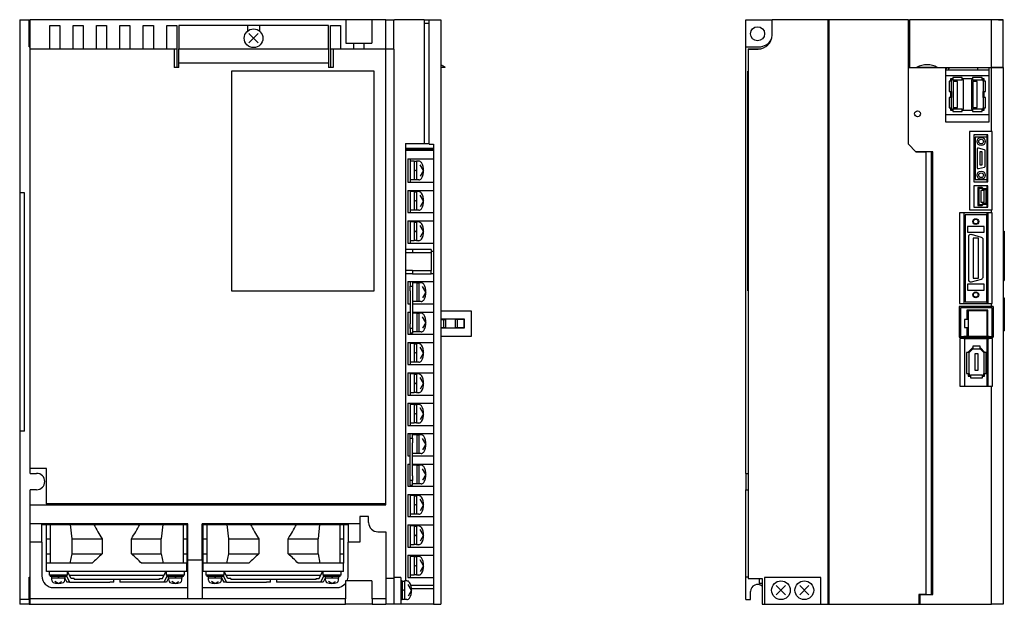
# Model space of a CAD drawing. Extents: x -955 to 8, y -401 to 362.
# Tile 1 of 3: x -938 to -517, y -244 to 6. Entities that reach past the tile are written whole.
import ezdxf

# ---------------------------------------------------------------- set-up
doc = ezdxf.new("R2010")
doc.units = 0
doc.layers.add('OUTLINE', color=7, linetype='CONTINUOUS')
doc.layers.add('THIN_LINE', color=6, linetype='CONTINUOUS')

msp = doc.modelspace()

# ---------------------------------------------------------------- linework, layer by layer
at = {"layer": 'OUTLINE'}
for p, q in [((-938.39, 6), (-934.39, 6)), ((-938.39, 6), (-938.39, -68)), ((-934.39, 6), (-933.89, 6)), ((-934.39, -5.6), (-934.39, 6)), ((-798.97, 6), (-933.89, 6)), ((-933.89, 0.4), (-933.89, 6)), ((-798.38, 6), (-798.97, 6)), ((-798.97, 6), (-798.97, -4)), ((-788.4, 6), (-798.38, 6)), ((-787.81, 6), (-788.4, 6)), ((-781.89, 6), (-787.81, 6)), ((-787.81, 6), (-787.81, -4)), ((-781.89, 6), (-778.39, 6)), ((-781.89, -0.55), (-781.89, 6)), ((-778.39, -0.55), (-778.39, 6)), ((-778.19, 5.8), (-778.39, 5.8)), ((-765.39, 6), (-778.19, 6)), ((-778.19, 6), (-778.19, 5.8)), ((-765.39, 6), (-763.27, 6)), ((-765.39, 6), (-765.39, -47)), ((-765.39, 4.5), (-763.27, 4.5)), ((-763.27, 6), (-758.39, 6)), ((-763.27, -47.2), (-763.27, 6)), ((-758.39, 6), (-758.39, -244)), ((-627.89, 6), (-616.69, 6)), ((-627.89, -5.6), (-627.89, 6)), ((-592.89, 6), (-616.69, 6)), ((-616.69, -0.55), (-616.69, 6)), ((-592.89, 6), (-592.89, -47)), ((-592.39, 6), (-592.89, 6)), ((-592.39, 6), (-592.39, -244)), ((-558.39, 6), (-592.39, 6)), ((-558.39, -47.3), (-558.39, 6)), ((-522.89, 6), (-557.89, 6)), ((-557.89, 6), (-557.89, -14.45)), ((-517.89, 6), (-522.89, 6)), ((-522.89, -14.45), (-522.89, 6)), ((-519.89, 6), (-517.89, 6)), ((-517.89, -14.45), (-517.89, 6)), ((-933.89, -5.6), (-933.89, 0.4)), ((-925.54, -0.55), (-925.54, 3.46)), ((-925.54, 3.46), (-921.24, 3.46)), ((-921.24, 3.46), (-921.24, -0.55)), ((-915.54, -0.55), (-915.54, 3.46)), ((-915.54, 3.46), (-911.24, 3.46)), ((-911.24, 3.46), (-911.24, -0.55)), ((-905.54, -0.55), (-905.54, 3.46)), ((-905.54, 3.46), (-901.24, 3.46)), ((-901.24, 3.46), (-901.24, -0.55)), ((-895.54, -0.55), (-895.54, 3.46)), ((-895.54, 3.46), (-891.24, 3.46)), ((-891.24, 3.46), (-891.24, -0.55)), ((-885.54, -0.55), (-885.54, 3.46)), ((-885.54, 3.46), (-881.24, 3.46)), ((-881.24, 3.46), (-881.24, -0.55)), ((-875.54, -0.55), (-875.54, 3.46)), ((-875.54, 3.46), (-871.24, 3.46)), ((-871.24, 3.46), (-871.24, -0.55)), ((-870.39, 3.55), (-870.39, -6.45)), ((-840.89, 3.55), (-870.39, 3.55)), ((-840.89, 1.17), (-840.89, 3.55)), ((-835.89, 3.47), (-840.89, 3.47)), ((-836.41, -3.93), (-840.37, 0.03)), ((-836.41, 0.03), (-840.37, -3.93)), ((-806.39, 3.55), (-835.89, 3.55)), ((-835.89, 3.55), (-835.89, 1.17)), ((-806.39, -6.45), (-806.39, 3.55)), ((-805.54, -0.55), (-805.54, 3.46)), ((-805.54, 3.46), (-801.24, 3.46)), ((-801.24, 3.46), (-801.24, -0.55)), ((-925.54, -6.45), (-925.54, -0.55)), ((-921.24, -0.55), (-921.24, -6.45)), ((-915.54, -6.45), (-915.54, -0.55)), ((-911.24, -0.55), (-911.24, -6.45)), ((-905.54, -6.45), (-905.54, -0.55)), ((-901.24, -0.55), (-901.24, -6.45)), ((-895.54, -6.45), (-895.54, -0.55)), ((-891.24, -0.55), (-891.24, -6.45)), ((-885.54, -6.45), (-885.54, -0.55)), ((-881.24, -0.55), (-881.24, -6.45)), ((-875.54, -6.45), (-875.54, -0.55)), ((-871.24, -0.55), (-871.24, -6.55)), ((-805.54, -6.55), (-805.54, -0.55)), ((-801.24, -0.55), (-801.24, -6.45)), ((-798.97, -4), (-798.38, -4)), ((-798.38, -4), (-795.54, -4)), ((-795.54, -6.45), (-795.54, -4)), ((-795.54, -4), (-791.24, -4)), ((-791.24, -4), (-788.4, -4)), ((-791.24, -4), (-791.24, -6.45)), ((-788.4, -4), (-787.81, -4)), ((-781.89, -6.45), (-781.89, -0.55)), ((-778.39, -6.55), (-778.39, -0.55)), ((-557.89, -0.5), (-558.39, -0.5)), ((-934.39, -5.6), (-933.89, -5.6)), ((-933.89, -188), (-933.89, -5.6)), ((-933.89, -6.45), (-932.89, -6.45)), ((-932.89, -6.45), (-872.39, -6.45)), ((-872.39, -6.45), (-872.39, -14.45)), ((-871.24, -6.55), (-872.39, -6.55)), ((-871.24, -6.55), (-871.24, -14.45)), ((-870.39, -12.45), (-870.39, -6.45)), ((-870.39, -6.45), (-806.39, -6.45)), ((-806.39, -6.45), (-806.39, -12.45)), ((-804.39, -6.55), (-805.54, -6.55)), ((-805.54, -6.55), (-805.54, -14.45)), ((-804.39, -6.45), (-782.89, -6.45)), ((-804.39, -6.45), (-804.39, -14.45)), ((-782.89, -6.45), (-781.89, -6.45)), ((-781.89, -6.45), (-781.89, -6.55)), ((-781.89, -201.52), (-781.89, -6.55)), ((-778.39, -6.55), (-781.89, -6.55)), ((-778.39, -6.55), (-778.39, -233)), ((-627.89, -188), (-627.89, -5.6)), ((-627.89, -5.6), (-622.29, -5.6)), ((-626.89, -6.45), (-626.89, -6.55)), ((-626.89, -6.45), (-625.89, -6.45)), ((-626.89, -6.45), (-626.89, -6.55)), ((-626.89, -6.55), (-622.69, -6.55)), ((-626.89, -6.55), (-626.89, -233)), ((-625.89, -6.45), (-621.6, -6.45)), ((-870.39, -12.45), (-806.39, -12.45)), ((-870.39, -14.45), (-870.39, -12.45)), ((-806.39, -12.45), (-806.39, -14.45)), ((-870.39, -14.45), (-872.39, -14.45)), ((-786.89, -16), (-847.89, -16)), ((-847.89, -16), (-847.89, -110)), ((-804.39, -14.45), (-806.39, -14.45)), ((-786.89, -110), (-786.89, -16)), ((-756.4, -14.45), (-758.39, -14.45)), ((-626.99, -16), (-626.89, -16)), ((-626.99, -110), (-626.99, -16)), ((-558.39, -47.3), (-558.39, -14.5)), ((-558.39, -14.5), (-542.49, -14.5)), ((-557.89, -14.45), (-554.88, -14.45)), ((-556.77, -14.45), (-556.77, -14.5)), ((-555.78, -14.5), (-555.78, -14.45)), ((-545.9, -14.45), (-554.88, -14.45)), ((-545.9, -14.45), (-522.89, -14.45)), ((-545.16, -14.45), (-545.16, -14.5)), ((-544.71, -14.5), (-544.71, -14.45)), ((-543.89, -14.45), (-543.89, -14.5)), ((-543.44, -14.5), (-543.44, -14.45)), ((-542.62, -14.45), (-542.62, -14.5)), ((-542.49, -14.5), (-542.49, -37.7)), ((-542.49, -15.06), (-542.17, -15.06)), ((-542.49, -15.5), (-528.89, -15.5)), ((-542.17, -15.06), (-542.17, -14.45)), ((-541.35, -14.45), (-541.35, -15.06)), ((-541.35, -15.06), (-540.9, -15.06)), ((-540.9, -15.06), (-540.9, -14.45)), ((-537.59, -14.45), (-537.59, -14.5)), ((-537.59, -14.5), (-530.59, -14.5)), ((-530.59, -14.5), (-530.59, -14.45)), ((-528.89, -14.45), (-528.89, -15.5)), ((-528.89, -15.5), (-523.89, -15.5)), ((-523.89, -14.5), (-522.89, -14.5)), ((-523.89, -37.7), (-523.89, -14.5)), ((-523.35, -14.5), (-523.35, -14.45)), ((-517.89, -14.45), (-522.89, -14.45)), ((-522.89, -14.5), (-517.89, -14.5)), ((-522.89, -41.85), (-522.89, -14.5)), ((-519.89, -14.45), (-519.89, -14.5)), ((-517.89, -14.5), (-517.89, -14.45)), ((-517.89, -14.5), (-517.89, -244)), ((-523.89, -18), (-542.49, -18)), ((-539.98, -20.3), (-540.98, -20.3)), ((-540.98, -20.3), (-540.98, -24.7)), ((-539.42, -19.35), (-540.38, -19.35)), ((-540.38, -19.35), (-540.38, -20.3)), ((-539.98, -19.75), (-539.98, -20.3)), ((-539.42, -19.75), (-539.98, -19.75)), ((-539.98, -24.7), (-539.98, -20.3)), ((-535.42, -18.75), (-539.42, -18.75)), ((-539.42, -18.75), (-539.42, -19.75)), ((-539.42, -19.75), (-535.42, -19.75)), ((-537.44, -20.45), (-539.28, -20.45)), ((-539.28, -20.45), (-539.28, -31.55)), ((-537.44, -31.55), (-537.44, -20.45)), ((-535.42, -19.75), (-535.42, -18.75)), ((-530.92, -19.35), (-535.42, -19.35)), ((-534.86, -19.75), (-535.42, -19.75)), ((-534.86, -32.25), (-534.86, -19.75)), ((-530.92, -19.75), (-531.48, -19.75)), ((-531.48, -19.75), (-531.48, -32.25)), ((-530.92, -18.75), (-530.92, -19.75)), ((-526.92, -18.75), (-530.92, -18.75)), ((-530.92, -19.75), (-526.92, -19.75)), ((-530.78, -20.45), (-530.78, -31.55)), ((-528.94, -20.45), (-530.78, -20.45)), ((-528.94, -31.55), (-528.94, -20.45)), ((-526.92, -19.75), (-526.92, -18.75)), ((-525.96, -19.35), (-526.92, -19.35)), ((-526.36, -19.75), (-526.92, -19.75)), ((-526.36, -20.3), (-526.36, -19.75)), ((-526.36, -20.3), (-526.36, -24.7)), ((-525.36, -20.3), (-526.36, -20.3)), ((-525.96, -20.3), (-525.96, -19.35)), ((-525.36, -24.7), (-525.36, -20.3)), ((-540.98, -24.7), (-539.98, -24.7)), ((-540.38, -24.7), (-540.38, -27.3)), ((-539.98, -24.7), (-539.98, -27.3)), ((-526.36, -27.3), (-526.36, -24.7)), ((-526.36, -24.7), (-525.36, -24.7)), ((-525.96, -27.3), (-525.96, -24.7)), ((-539.98, -27.3), (-540.98, -27.3)), ((-540.98, -27.3), (-540.98, -31.7)), ((-539.98, -31.7), (-539.98, -27.3)), ((-526.36, -27.3), (-526.36, -31.7)), ((-525.36, -27.3), (-526.36, -27.3)), ((-525.36, -31.7), (-525.36, -27.3)), ((-540.98, -31.7), (-539.98, -31.7)), ((-540.38, -31.7), (-540.38, -32.65)), ((-540.38, -32.65), (-539.42, -32.65)), ((-539.98, -31.7), (-539.98, -32.25)), ((-539.98, -32.25), (-539.42, -32.25)), ((-535.42, -32.25), (-539.42, -32.25)), ((-539.42, -32.25), (-539.42, -33.25)), ((-539.42, -33.25), (-535.42, -33.25)), ((-539.28, -31.55), (-537.44, -31.55)), ((-535.42, -32.25), (-534.86, -32.25)), ((-535.42, -33.25), (-535.42, -32.25)), ((-535.42, -32.65), (-530.92, -32.65)), ((-531.48, -32.25), (-530.92, -32.25)), ((-526.92, -32.25), (-530.92, -32.25)), ((-530.92, -32.25), (-530.92, -33.25)), ((-530.92, -33.25), (-526.92, -33.25)), ((-530.78, -31.55), (-528.94, -31.55)), ((-526.92, -32.25), (-526.36, -32.25)), ((-526.92, -33.25), (-526.92, -32.25)), ((-526.92, -32.65), (-525.96, -32.65)), ((-526.36, -32.25), (-526.36, -31.7)), ((-526.36, -31.7), (-525.36, -31.7)), ((-525.96, -32.65), (-525.96, -31.7)), ((-542.49, -34.6), (-523.89, -34.6)), ((-542.49, -37.7), (-523.89, -37.7)), ((-532.29, -41.85), (-532.29, -75.3)), ((-522.89, -41.85), (-532.29, -41.85)), ((-522.59, -41.85), (-522.89, -41.85)), ((-522.59, -75.3), (-522.59, -41.85)), ((-530.39, -43.3), (-530.39, -63.3)), ((-524.39, -43.3), (-530.39, -43.3)), ((-524.79, -44.3), (-529.79, -44.3)), ((-529.79, -44.3), (-529.79, -62.3)), ((-524.79, -43.3), (-524.79, -63.3)), ((-524.39, -63.3), (-524.39, -43.3)), ((-773.39, -47), (-773.39, -234)), ((-773.39, -47), (-765.39, -47)), ((-773.39, -49), (-761.39, -49)), ((-761.39, -49.72), (-773.39, -49.72)), ((-761.39, -50), (-773.39, -50)), ((-765.39, -47), (-763.27, -47)), ((-763.27, -47.2), (-761.39, -47.2)), ((-761.39, -47.2), (-761.39, -237.23)), ((-592.89, -47), (-592.89, -237.23)), ((-592.89, -47), (-592.39, -47)), ((-558.39, -47.3), (-555.19, -50.5)), ((-555.19, -50.5), (-558.39, -47.3)), ((-555.19, -50.5), (-550.9, -50.5)), ((-547.89, -50.5), (-555.19, -50.5)), ((-550.9, -50.5), (-550.9, -239.8)), ((-548.49, -239.8), (-548.49, -50.5)), ((-548.24, -50.5), (-548.24, -239.8)), ((-547.89, -239.8), (-547.89, -50.5)), ((-529.04, -49.4), (-529.04, -57.2)), ((-525.91, -49.59), (-528.41, -48.92)), ((-525.54, -56.53), (-525.54, -50.07)), ((-772.39, -53.5), (-772.39, -63.5)), ((-772.39, -53.5), (-761.39, -53.5)), ((-771.39, -53.5), (-771.39, -54.5)), ((-769.79, -54.5), (-771.39, -54.5)), ((-771.39, -54.5), (-771.39, -62.5)), ((-769.79, -54.5), (-769.79, -62.5)), ((-768.79, -54.7), (-769.79, -54.7)), ((-768.79, -54.5), (-768.79, -62.5)), ((-767.75, -54.5), (-768.79, -54.5)), ((-526.79, -50.55), (-527.79, -50.55)), ((-527.79, -50.55), (-527.79, -56.05)), ((-526.79, -56.05), (-526.79, -50.55)), ((-769.79, -58.79), (-768.79, -58.21)), ((-765.69, -58.5), (-767.16, -56.03)), ((-765.69, -58.5), (-767.16, -60.97)), ((-528.41, -57.68), (-525.91, -57.01)), ((-527.79, -56.05), (-526.79, -56.05)), ((-771.39, -62.5), (-771.39, -63.5)), ((-769.79, -62.5), (-771.39, -62.5)), ((-769.79, -62.3), (-768.79, -62.3)), ((-767.75, -62.5), (-768.79, -62.5)), ((-529.79, -62.3), (-524.79, -62.3)), ((-772.39, -63.5), (-761.39, -63.5)), ((-772.39, -67), (-772.39, -76.5)), ((-772.39, -67), (-761.39, -67)), ((-771.39, -67), (-771.39, -67.5)), ((-530.39, -63.3), (-524.39, -63.3)), ((-530.39, -65.1), (-530.39, -74.1)), ((-524.39, -65.1), (-530.39, -65.1)), ((-528.67, -65.75), (-528.67, -73.45)), ((-526.81, -65.75), (-528.67, -65.75)), ((-528.27, -66.15), (-528.27, -73.05)), ((-526.98, -66.15), (-528.27, -66.15)), ((-527.48, -67.1), (-527.48, -72.1)), ((-525.98, -67.1), (-527.48, -67.1)), ((-526.49, -66.7), (-526.98, -66.15)), ((-526.31, -66.3), (-526.81, -65.75)), ((-525.19, -66.7), (-526.49, -66.7)), ((-524.79, -66.3), (-526.31, -66.3)), ((-525.98, -72.1), (-525.98, -67.1)), ((-525.19, -72.5), (-525.19, -66.7)), ((-524.79, -65.1), (-524.79, -66.3)), ((-524.79, -72.9), (-524.79, -66.3)), ((-524.39, -74.1), (-524.39, -65.1)), ((-938.39, -68), (-938.39, -170)), ((-936.39, -68), (-938.39, -68)), ((-936.39, -170), (-936.39, -68)), ((-769.79, -67.5), (-771.39, -67.5)), ((-771.39, -67.5), (-771.39, -75.5)), ((-769.79, -67.5), (-769.79, -75.5)), ((-768.79, -67.7), (-769.79, -67.7)), ((-769.79, -71.79), (-768.79, -71.21)), ((-768.79, -67.5), (-768.79, -75.5)), ((-767.75, -67.5), (-768.79, -67.5)), ((-765.69, -71.5), (-767.16, -69.03)), ((-765.69, -71.5), (-767.16, -73.97)), ((-771.39, -75.5), (-771.39, -76.5)), ((-769.79, -75.5), (-771.39, -75.5)), ((-769.79, -75.3), (-768.79, -75.3)), ((-767.75, -75.5), (-768.79, -75.5)), ((-532.29, -75.3), (-522.89, -75.3)), ((-530.39, -74.1), (-524.39, -74.1)), ((-528.67, -73.45), (-526.81, -73.45)), ((-528.27, -73.05), (-526.98, -73.05)), ((-527.48, -72.1), (-525.98, -72.1)), ((-526.98, -73.05), (-526.49, -72.5)), ((-526.81, -73.45), (-526.31, -72.9)), ((-526.49, -72.5), (-525.19, -72.5)), ((-526.31, -72.9), (-524.79, -72.9)), ((-524.79, -72.9), (-524.79, -74.1)), ((-522.89, -75.3), (-522.59, -75.3)), ((-522.89, -76.6), (-522.89, -75.3)), ((-772.39, -76.5), (-761.39, -76.5)), ((-536.59, -76.6), (-536.59, -115.4)), ((-522.89, -76.6), (-536.59, -76.6)), ((-534.64, -76.6), (-534.64, -115.4)), ((-534.19, -77.4), (-534.19, -114.6)), ((-524.79, -77.4), (-534.19, -77.4)), ((-524.79, -76.6), (-524.79, -77.4)), ((-524.79, -114.6), (-524.79, -77.4)), ((-524.34, -115.4), (-524.34, -76.6)), ((-522.59, -76.6), (-522.89, -76.6)), ((-522.59, -115.4), (-522.59, -76.6)), ((-772.39, -80), (-772.39, -89.5)), ((-772.39, -80), (-761.39, -80)), ((-771.39, -80), (-771.39, -80.5)), ((-771.39, -80.5), (-771.39, -88.5)), ((-769.79, -80.5), (-771.39, -80.5)), ((-769.79, -80.5), (-769.79, -88.5)), ((-768.79, -80.7), (-769.79, -80.7)), ((-768.79, -80.5), (-768.79, -88.5)), ((-767.75, -80.5), (-768.79, -80.5)), ((-765.69, -84.5), (-767.16, -82.03)), ((-533.14, -82.4), (-533.14, -84.9)), ((-526.04, -82.4), (-533.14, -82.4)), ((-526.04, -84.9), (-526.04, -82.4)), ((-769.79, -84.79), (-768.79, -84.21)), ((-769.79, -88.3), (-768.79, -88.3)), ((-765.69, -84.5), (-767.16, -86.97)), ((-533.14, -84.9), (-526.04, -84.9)), ((-532.74, -86.9), (-532.74, -105.1)), ((-527.18, -87.08), (-531.48, -85.93)), ((-528.44, -87.4), (-530.74, -87.4)), ((-530.74, -87.4), (-530.74, -104.6)), ((-528.44, -104.6), (-528.44, -87.4)), ((-526.44, -103.95), (-526.44, -88.05)), ((-517.89, -84.4), (-517.39, -84.4)), ((-517.39, -84.4), (-517.39, -105.5)), ((-770.39, -92.31), (-773.39, -92.31)), ((-772.39, -89.5), (-761.39, -89.5)), ((-771.39, -88.5), (-771.39, -89.5)), ((-769.79, -88.5), (-771.39, -88.5)), ((-762.39, -92.31), (-770.39, -92.31)), ((-770.39, -92.31), (-770.39, -93.69)), ((-767.75, -88.5), (-768.79, -88.5)), ((-762.39, -92.31), (-762.39, -93.69)), ((-770.39, -93.69), (-773.39, -93.69)), ((-762.39, -93.69), (-770.39, -93.69)), ((-762.39, -93), (-761.39, -93)), ((-762.39, -93.69), (-762.39, -101.31)), ((-770.39, -101.31), (-773.39, -101.31)), ((-770.39, -102.69), (-773.39, -102.69)), ((-770.39, -101.31), (-762.39, -101.31)), ((-770.39, -101.31), (-770.39, -102.69)), ((-770.39, -102.69), (-762.39, -102.69)), ((-762.39, -102.69), (-762.39, -101.31)), ((-762.39, -102.5), (-761.39, -102.5)), ((-531.48, -106.07), (-527.18, -104.92)), ((-530.74, -104.6), (-528.44, -104.6)), ((-772.39, -106), (-772.39, -115.5)), ((-772.39, -106), (-761.39, -106)), ((-771.39, -106), (-771.39, -108)), ((-771.39, -108), (-770.39, -108)), ((-771.39, -110), (-771.39, -108)), ((-770.39, -106), (-770.39, -108)), ((-768.59, -106.5), (-770.39, -106.5)), ((-770.39, -108), (-770.39, -110)), ((-768.59, -106.5), (-768.59, -114.5)), ((-767.79, -106.7), (-768.59, -106.7)), ((-767.79, -106.5), (-767.79, -114.5)), ((-766.75, -106.5), (-767.79, -106.5)), ((-764.69, -110.5), (-766.16, -108.03)), ((-533.14, -107.1), (-533.14, -109.6)), ((-526.04, -107.1), (-533.14, -107.1)), ((-526.04, -109.6), (-526.04, -107.1)), ((-517.89, -105.5), (-517.39, -105.5)), ((-847.89, -110), (-786.89, -110)), ((-771.39, -110), (-771.39, -124)), ((-770.39, -110), (-770.39, -124)), ((-764.69, -110.5), (-766.16, -112.97)), ((-626.99, -110), (-626.89, -110)), ((-533.14, -109.6), (-526.04, -109.6)), ((-517.89, -113), (-517.39, -113)), ((-517.39, -113), (-517.39, -127)), ((-772.39, -115.5), (-771.39, -115.5)), ((-768.59, -114.5), (-770.39, -114.5)), ((-770.39, -115.5), (-761.39, -115.5)), ((-768.59, -114.3), (-767.79, -114.3)), ((-766.75, -114.5), (-767.79, -114.5)), ((-522.89, -116.65), (-536.67, -116.65)), ((-536.67, -116.65), (-536.67, -129.75)), ((-536.59, -115.4), (-522.89, -115.4)), ((-522.57, -117.15), (-536.17, -117.15)), ((-536.17, -117.15), (-536.17, -129.42)), ((-534.19, -114.6), (-524.79, -114.6)), ((-524.79, -114.6), (-524.79, -115.4)), ((-522.89, -115.4), (-522.59, -115.4)), ((-522.89, -116.65), (-522.89, -115.4)), ((-522.14, -116.65), (-522.89, -116.65)), ((-522.57, -129.42), (-522.57, -117.15)), ((-522.14, -116.65), (-522.14, -129.75)), ((-772.39, -119), (-772.39, -128.5)), ((-772.39, -119), (-771.39, -119)), ((-770.39, -119), (-761.39, -119)), ((-768.59, -119.5), (-770.39, -119.5)), ((-768.59, -119.5), (-768.59, -127.5)), ((-767.79, -119.7), (-768.59, -119.7)), ((-767.79, -119.5), (-767.79, -127.5)), ((-766.75, -119.5), (-767.79, -119.5)), ((-764.69, -123.5), (-766.16, -121.03)), ((-758.39, -120.28), (-758.19, -120.28)), ((-758.19, -118.43), (-745.39, -118.43)), ((-758.19, -122.08), (-758.19, -118.43)), ((-748.19, -122.08), (-758.19, -122.08)), ((-758.19, -122.08), (-758.19, -122.18)), ((-748.19, -125.78), (-748.19, -122.08)), ((-745.39, -118.43), (-745.39, -129.43)), ((-533.38, -118.17), (-533.38, -122.18)), ((-524.38, -118.17), (-533.38, -118.17)), ((-532.85, -118.43), (-532.85, -129.43)), ((-524.85, -118.43), (-532.85, -118.43)), ((-524.85, -118.43), (-524.85, -129.43)), ((-524.79, -118.17), (-524.79, -129.42)), ((-524.38, -129.42), (-524.38, -118.17)), ((-771.39, -126), (-771.39, -124)), ((-771.39, -126), (-771.39, -128)), ((-770.39, -126), (-771.39, -126)), ((-770.39, -124), (-770.39, -126)), ((-770.39, -126), (-770.39, -128)), ((-764.69, -123.5), (-766.16, -125.97)), ((-758.39, -122.18), (-757.19, -122.18)), ((-758.39, -125.68), (-757.19, -125.68)), ((-758.19, -125.68), (-758.19, -125.78)), ((-758.19, -125.78), (-748.19, -125.78)), ((-758.19, -129.43), (-758.19, -125.78)), ((-757.19, -122.18), (-756.39, -122.18)), ((-757.19, -122.18), (-757.19, -125.68)), ((-757.19, -125.68), (-756.39, -125.68)), ((-756.39, -122.18), (-756.39, -125.68)), ((-751.39, -122.18), (-752.19, -122.18)), ((-752.19, -122.18), (-752.19, -125.68)), ((-752.19, -125.68), (-751.39, -125.68)), ((-748.49, -122.18), (-751.39, -122.18)), ((-751.39, -122.18), (-751.39, -125.68)), ((-751.39, -125.68), (-748.49, -125.68)), ((-748.19, -122.18), (-748.49, -122.18)), ((-748.49, -122.18), (-748.49, -125.68)), ((-748.49, -125.68), (-748.19, -125.68)), ((-532.85, -122.18), (-534.45, -122.18)), ((-534.45, -122.18), (-534.45, -125.68)), ((-534.45, -125.68), (-532.85, -125.68)), ((-533.38, -125.68), (-533.38, -129.42)), ((-772.39, -128.5), (-761.39, -128.5)), ((-770.39, -128), (-771.39, -128)), ((-771.39, -128), (-771.39, -128.5)), ((-768.59, -127.5), (-770.39, -127.5)), ((-768.59, -127.3), (-767.79, -127.3)), ((-766.75, -127.5), (-767.79, -127.5)), ((-758.39, -126.58), (-758.19, -126.58)), ((-758.39, -127.58), (-758.19, -127.58)), ((-745.39, -129.43), (-758.19, -129.43)), ((-536.67, -129.75), (-534.69, -129.75)), ((-536.39, -130.4), (-536.39, -150.75)), ((-534.69, -130.4), (-536.39, -130.4)), ((-536.17, -129.42), (-534.69, -129.42)), ((-532.85, -129.42), (-534.69, -129.42)), ((-534.69, -129.42), (-534.69, -129.75)), ((-534.69, -129.75), (-534.69, -130.4)), ((-534.69, -129.75), (-523.93, -129.75)), ((-534.69, -130.4), (-523.93, -130.4)), ((-534.47, -130.4), (-534.47, -150.75)), ((-524.85, -129.43), (-532.85, -129.43)), ((-523.93, -129.42), (-524.85, -129.42)), ((-524.79, -130.4), (-524.79, -150.75)), ((-524.33, -150.75), (-524.33, -130.4)), ((-523.93, -129.42), (-522.57, -129.42)), ((-523.93, -129.75), (-523.93, -129.42)), ((-523.93, -130.4), (-523.93, -129.75)), ((-523.93, -129.75), (-522.89, -129.75)), ((-522.89, -130.4), (-523.93, -130.4)), ((-522.89, -130.4), (-522.89, -129.75)), ((-522.89, -129.75), (-522.14, -129.75)), ((-522.42, -130.4), (-522.89, -130.4)), ((-522.42, -150.75), (-522.42, -130.4)), ((-517.89, -127), (-517.39, -127)), ((-772.39, -132), (-772.39, -141.5)), ((-772.39, -132), (-761.39, -132)), ((-771.39, -132), (-771.39, -132.5)), ((-769.79, -132.5), (-771.39, -132.5)), ((-771.39, -132.5), (-771.39, -140.5)), ((-769.79, -132.5), (-769.79, -140.5)), ((-768.79, -132.7), (-769.79, -132.7)), ((-768.79, -132.5), (-768.79, -140.5)), ((-767.75, -132.5), (-768.79, -132.5)), ((-765.69, -136.5), (-767.16, -134.03)), ((-530.96, -134.35), (-532.79, -136.18)), ((-530.79, -134.35), (-530.96, -134.35)), ((-530.79, -133.65), (-530.79, -134.75)), ((-527.78, -133.65), (-530.79, -133.65)), ((-527.78, -134.75), (-527.78, -133.65)), ((-527.62, -134.35), (-527.78, -134.35)), ((-525.79, -136.18), (-527.62, -134.35)), ((-769.79, -136.79), (-768.79, -136.21)), ((-765.69, -136.5), (-767.16, -138.97)), ((-532.39, -136.35), (-533.49, -136.35)), ((-533.49, -136.35), (-533.49, -145.35)), ((-532.79, -136.18), (-532.79, -136.35)), ((-530.79, -134.75), (-532.39, -136.35)), ((-532.39, -145.35), (-532.39, -136.35)), ((-530.79, -134.75), (-527.78, -134.75)), ((-530.04, -136.95), (-530.04, -143.85)), ((-528.54, -136.95), (-530.04, -136.95)), ((-528.54, -143.85), (-528.54, -136.95)), ((-526.19, -136.35), (-527.78, -134.75)), ((-526.19, -136.35), (-526.19, -145.35)), ((-525.09, -136.35), (-526.19, -136.35)), ((-525.79, -136.35), (-525.79, -136.18)), ((-525.09, -145.35), (-525.09, -136.35)), ((-772.39, -141.5), (-761.39, -141.5)), ((-771.39, -140.5), (-771.39, -141.5)), ((-769.79, -140.5), (-771.39, -140.5)), ((-769.79, -140.3), (-768.79, -140.3)), ((-767.75, -140.5), (-768.79, -140.5)), ((-772.39, -145), (-772.39, -154.5)), ((-772.39, -145), (-761.39, -145)), ((-771.39, -145), (-771.39, -145.5)), ((-771.39, -145.5), (-771.39, -153.5)), ((-769.79, -145.5), (-771.39, -145.5)), ((-769.79, -145.5), (-769.79, -153.5)), ((-768.79, -145.7), (-769.79, -145.7)), ((-768.79, -145.5), (-768.79, -153.5)), ((-767.75, -145.5), (-768.79, -145.5)), ((-765.69, -149.5), (-767.16, -147.03)), ((-533.49, -145.35), (-532.39, -145.35)), ((-532.79, -145.35), (-532.79, -146.45)), ((-532.79, -146.45), (-531.89, -146.45)), ((-532.39, -145.35), (-532.39, -146.05)), ((-532.39, -146.05), (-531.89, -146.05)), ((-531.89, -146.05), (-531.89, -147.15)), ((-526.69, -146.05), (-531.89, -146.05)), ((-531.89, -147.15), (-526.69, -147.15)), ((-530.04, -143.85), (-528.54, -143.85)), ((-526.69, -146.05), (-526.19, -146.05)), ((-526.69, -147.15), (-526.69, -146.05)), ((-526.69, -146.45), (-525.79, -146.45)), ((-526.19, -146.05), (-526.19, -145.35)), ((-526.19, -145.35), (-525.09, -145.35)), ((-525.79, -146.45), (-525.79, -145.35)), ((-769.79, -149.79), (-768.79, -149.21)), ((-765.69, -149.5), (-767.16, -151.97)), ((-536.39, -150.75), (-522.89, -150.75)), ((-522.89, -150.75), (-522.42, -150.75)), ((-522.89, -244), (-522.89, -150.75)), ((-772.39, -154.5), (-761.39, -154.5)), ((-771.39, -153.5), (-771.39, -154.5)), ((-769.79, -153.5), (-771.39, -153.5)), ((-769.79, -153.3), (-768.79, -153.3)), ((-767.75, -153.5), (-768.79, -153.5)), ((-772.39, -158), (-772.39, -167.5)), ((-772.39, -158), (-761.39, -158)), ((-771.39, -158), (-771.39, -158.5)), ((-771.39, -158.5), (-771.39, -166.5)), ((-769.79, -158.5), (-771.39, -158.5)), ((-769.79, -158.5), (-769.79, -166.5)), ((-768.79, -158.7), (-769.79, -158.7)), ((-768.79, -158.5), (-768.79, -166.5)), ((-767.75, -158.5), (-768.79, -158.5)), ((-769.79, -162.79), (-768.79, -162.21)), ((-765.69, -162.5), (-767.16, -160.03)), ((-765.69, -162.5), (-767.16, -164.97)), ((-772.39, -167.5), (-761.39, -167.5)), ((-771.39, -166.5), (-771.39, -167.5)), ((-769.79, -166.5), (-771.39, -166.5)), ((-769.79, -166.3), (-768.79, -166.3)), ((-767.75, -166.5), (-768.79, -166.5)), ((-936.39, -170), (-938.39, -170)), ((-938.39, -170), (-938.39, -242)), ((-772.39, -171), (-772.39, -180.5)), ((-772.39, -171), (-761.39, -171)), ((-771.39, -173), (-771.39, -171)), ((-770.39, -173), (-770.39, -171)), ((-768.59, -171.5), (-770.39, -171.5)), ((-768.59, -171.5), (-768.59, -179.5)), ((-767.79, -171.7), (-768.59, -171.7)), ((-767.79, -171.5), (-767.79, -179.5)), ((-766.75, -171.5), (-767.79, -171.5)), ((-771.39, -175), (-771.39, -173)), ((-771.39, -173), (-770.39, -173)), ((-771.39, -189), (-771.39, -175)), ((-770.39, -173), (-770.39, -175)), ((-770.39, -189), (-770.39, -175)), ((-764.69, -175.5), (-766.16, -173.03)), ((-764.69, -175.5), (-766.16, -177.97)), ((-772.39, -180.5), (-771.39, -180.5)), ((-768.59, -179.5), (-770.39, -179.5)), ((-770.39, -180.5), (-761.39, -180.5)), ((-768.59, -179.3), (-767.79, -179.3)), ((-766.75, -179.5), (-767.79, -179.5)), ((-772.39, -184), (-772.39, -193.5)), ((-772.39, -184), (-771.39, -184)), ((-770.39, -184), (-761.39, -184)), ((-768.59, -184.5), (-770.39, -184.5)), ((-768.59, -184.5), (-768.59, -192.5)), ((-767.79, -184.7), (-768.59, -184.7)), ((-767.79, -184.5), (-767.79, -192.5)), ((-766.75, -184.5), (-767.79, -184.5)), ((-932.89, -185.95), (-933.89, -185.95)), ((-933.89, -188), (-931.17, -188)), ((-926.89, -185.95), (-932.89, -185.95)), ((-926.89, -201.02), (-926.89, -185.95)), ((-771.39, -191), (-771.39, -189)), ((-770.39, -189), (-770.39, -191)), ((-764.69, -188.5), (-766.16, -186.03)), ((-764.69, -188.5), (-766.16, -190.97)), ((-627.89, -188), (-626.89, -188)), ((-627.89, -188), (-627.89, -195)), ((-772.39, -193.5), (-761.39, -193.5)), ((-771.39, -193), (-771.39, -191)), ((-770.39, -191), (-771.39, -191)), ((-771.39, -193), (-770.39, -193)), ((-771.39, -193), (-771.39, -193.5)), ((-770.39, -193), (-770.39, -191)), ((-768.59, -192.5), (-770.39, -192.5)), ((-768.59, -192.3), (-767.79, -192.3)), ((-766.75, -192.5), (-767.79, -192.5)), ((-933.89, -232.4), (-933.89, -195)), ((-931.17, -195), (-933.89, -195)), ((-772.39, -197), (-772.39, -206.5)), ((-772.39, -197), (-761.39, -197)), ((-771.39, -197), (-771.39, -197.5)), ((-769.79, -197.5), (-771.39, -197.5)), ((-771.39, -197.5), (-771.39, -205.5)), ((-769.79, -197.5), (-769.79, -205.5)), ((-768.79, -197.7), (-769.79, -197.7)), ((-768.79, -197.5), (-768.79, -205.5)), ((-767.75, -197.5), (-768.79, -197.5)), ((-627.89, -232.4), (-627.89, -195)), ((-627.89, -195), (-626.89, -195)), ((-933.89, -201.52), (-781.89, -201.52)), ((-926.89, -201.02), (-926.89, -201.52)), ((-782.89, -201.02), (-926.89, -201.02)), ((-781.89, -201.02), (-782.89, -201.02)), ((-769.79, -201.79), (-768.79, -201.21)), ((-765.69, -201.5), (-767.16, -199.03)), ((-765.69, -201.5), (-767.16, -203.97)), ((-771.39, -205.5), (-771.39, -206.5)), ((-769.79, -205.5), (-771.39, -205.5)), ((-769.79, -205.3), (-768.79, -205.3)), ((-767.75, -205.5), (-768.79, -205.5)), ((-866.45, -209.52), (-933.89, -209.52)), ((-928.9, -209.87), (-866.45, -209.87)), ((-928.9, -217.45), (-928.9, -209.87)), ((-926.89, -215.95), (-926.89, -209.87)), ((-925.39, -209.87), (-925.39, -226.45)), ((-915.95, -215.95), (-916.61, -209.87)), ((-877.17, -209.87), (-877.83, -215.95)), ((-868.39, -226.45), (-868.39, -209.87)), ((-866.89, -209.87), (-866.89, -215.95)), ((-866.45, -224.97), (-866.45, -209.52)), ((-860.33, -224.97), (-860.33, -209.52)), ((-792.9, -209.52), (-860.33, -209.52)), ((-860.33, -209.87), (-797.96, -209.87)), ((-859.89, -215.95), (-859.89, -209.87)), ((-858.39, -209.87), (-858.39, -226.45)), ((-848.95, -215.95), (-849.61, -209.87)), ((-810.17, -209.87), (-810.83, -215.95)), ((-801.39, -226.45), (-801.39, -209.87)), ((-799.89, -209.87), (-799.89, -215.95)), ((-797.96, -209.87), (-797.96, -217.45)), ((-792.9, -206.5), (-792.9, -209.52)), ((-789.2, -206.5), (-792.9, -206.5)), ((-792.9, -209.52), (-792.9, -217.45)), ((-789.2, -209), (-789.2, -206.5)), ((-772.39, -206.5), (-761.39, -206.5)), ((-772.39, -210), (-772.39, -219.5)), ((-772.39, -210), (-761.39, -210)), ((-771.39, -210), (-771.39, -210.5)), ((-771.39, -210.5), (-771.39, -218.5)), ((-769.79, -210.5), (-771.39, -210.5)), ((-769.79, -210.5), (-769.79, -218.5)), ((-768.79, -210.5), (-768.79, -218.5)), ((-767.75, -210.5), (-768.79, -210.5)), ((-785.2, -213), (-781.84, -213)), ((-781.84, -213), (-781.84, -233)), ((-768.79, -210.7), (-769.79, -210.7)), ((-769.79, -214.79), (-768.79, -214.21)), ((-765.69, -214.5), (-767.16, -212.03)), ((-765.69, -214.5), (-767.16, -216.97)), ((-928.9, -217.45), (-933.89, -217.45)), ((-928.9, -217.45), (-928.9, -231.88)), ((-926.89, -222.45), (-926.89, -215.95)), ((-926.89, -215.95), (-925.39, -215.95)), ((-915.95, -222.45), (-915.95, -215.95)), ((-915.95, -215.95), (-903.17, -215.95)), ((-903.17, -215.95), (-903.17, -222.45)), ((-890.61, -215.95), (-877.83, -215.95)), ((-890.61, -222.45), (-890.61, -215.95)), ((-877.83, -222.45), (-877.83, -215.95)), ((-868.39, -215.95), (-866.89, -215.95)), ((-866.89, -215.95), (-866.89, -222.45)), ((-859.89, -222.45), (-859.89, -215.95)), ((-859.89, -215.95), (-858.39, -215.95)), ((-848.95, -222.45), (-848.95, -215.95)), ((-848.95, -215.95), (-836.17, -215.95)), ((-836.17, -215.95), (-836.17, -222.45)), ((-823.61, -215.95), (-810.83, -215.95)), ((-823.61, -222.45), (-823.61, -215.95)), ((-810.83, -222.45), (-810.83, -215.95)), ((-801.39, -215.95), (-799.89, -215.95)), ((-799.89, -215.95), (-799.89, -222.45)), ((-797.96, -231.88), (-797.96, -217.45)), ((-792.9, -217.45), (-797.96, -217.45)), ((-771.39, -218.5), (-771.39, -219.5)), ((-769.79, -218.5), (-771.39, -218.5)), ((-769.79, -218.3), (-768.79, -218.3)), ((-767.75, -218.5), (-768.79, -218.5)), ((-926.89, -226.45), (-926.89, -222.45)), ((-926.89, -222.45), (-925.39, -222.45)), ((-916.77, -226.45), (-915.95, -222.45)), ((-915.95, -222.45), (-903.17, -222.45)), ((-890.61, -222.45), (-877.83, -222.45)), ((-877.83, -222.45), (-877.02, -226.45)), ((-868.39, -222.45), (-866.89, -222.45)), ((-866.89, -222.45), (-866.89, -226.45)), ((-859.89, -226.45), (-859.89, -222.45)), ((-859.89, -222.45), (-858.39, -222.45)), ((-849.77, -226.45), (-848.95, -222.45)), ((-848.95, -222.45), (-836.17, -222.45)), ((-823.61, -222.45), (-810.83, -222.45)), ((-810.83, -222.45), (-810.02, -226.45)), ((-801.39, -222.45), (-799.89, -222.45)), ((-799.89, -222.45), (-799.89, -226.45)), ((-772.39, -219.5), (-761.39, -219.5)), ((-772.39, -223), (-772.39, -232.5)), ((-772.39, -223), (-761.39, -223)), ((-771.39, -223), (-771.39, -223.5)), ((-921.89, -226.45), (-926.89, -226.45)), ((-926.89, -229.95), (-926.89, -226.45)), ((-907.44, -226.45), (-921.89, -226.45)), ((-871.89, -226.45), (-886.34, -226.45)), ((-866.89, -226.45), (-871.89, -226.45)), ((-866.89, -229.95), (-866.89, -226.45)), ((-866.45, -241.62), (-866.45, -224.97)), ((-866.45, -224.97), (-860.33, -224.97)), ((-860.33, -224.97), (-860.33, -241.62)), ((-854.89, -226.45), (-859.89, -226.45)), ((-859.89, -229.95), (-859.89, -226.45)), ((-840.44, -226.45), (-854.89, -226.45)), ((-804.89, -226.45), (-819.34, -226.45)), ((-799.89, -226.45), (-804.89, -226.45)), ((-799.89, -229.95), (-799.89, -226.45)), ((-769.79, -223.5), (-771.39, -223.5)), ((-771.39, -223.5), (-771.39, -231.5)), ((-769.79, -223.5), (-769.79, -231.5)), ((-768.79, -223.7), (-769.79, -223.7)), ((-769.79, -227.79), (-768.79, -227.21)), ((-768.79, -223.5), (-768.79, -231.5)), ((-767.75, -223.5), (-768.79, -223.5)), ((-765.69, -227.5), (-767.16, -225.03)), ((-921.89, -229.95), (-926.89, -229.95)), ((-925.79, -229.95), (-925.79, -231.55)), ((-917.99, -231.55), (-925.79, -231.55)), ((-925.39, -231.55), (-925.39, -232.05)), ((-871.89, -229.95), (-921.89, -229.95)), ((-918.39, -232.05), (-918.39, -231.55)), ((-917.99, -231.55), (-917.99, -229.95)), ((-916.45, -232.95), (-917.93, -229.95)), ((-877.34, -232.95), (-875.85, -229.95)), ((-875.79, -229.95), (-875.79, -231.55)), ((-867.99, -231.55), (-875.79, -231.55)), ((-875.39, -231.55), (-875.39, -232.05)), ((-866.89, -229.95), (-871.89, -229.95)), ((-868.39, -232.05), (-868.39, -231.55)), ((-867.99, -231.55), (-867.99, -229.95)), ((-854.89, -229.95), (-859.89, -229.95)), ((-858.79, -229.95), (-858.79, -231.55)), ((-850.99, -231.55), (-858.79, -231.55)), ((-858.39, -231.55), (-858.39, -232.05)), ((-804.89, -229.95), (-854.89, -229.95)), ((-851.39, -232.05), (-851.39, -231.55)), ((-850.99, -231.55), (-850.99, -229.95)), ((-849.45, -232.95), (-850.93, -229.95)), ((-810.34, -232.95), (-808.85, -229.95)), ((-808.79, -229.95), (-808.79, -231.55)), ((-800.99, -231.55), (-808.79, -231.55)), ((-808.39, -231.55), (-808.39, -232.05)), ((-799.89, -229.95), (-804.89, -229.95)), ((-801.39, -232.05), (-801.39, -231.55)), ((-800.99, -231.55), (-800.99, -229.95)), ((-771.39, -231.5), (-771.39, -232.5)), ((-769.79, -231.5), (-771.39, -231.5)), ((-769.79, -231.3), (-768.79, -231.3)), ((-767.75, -231.5), (-768.79, -231.5)), ((-765.69, -227.5), (-767.16, -229.97)), ((-934.39, -242), (-934.39, -232.4)), ((-934.39, -232.4), (-933.89, -232.4)), ((-934.39, -235.5), (-934.39, -238.5)), ((-933.89, -238.4), (-933.89, -232.4)), ((-918.39, -232.05), (-925.39, -232.05)), ((-924.84, -232.05), (-924.84, -232.75)), ((-918.94, -232.75), (-924.84, -232.75)), ((-924.69, -233.72), (-924.69, -232.75)), ((-921.89, -235.15), (-923.39, -234.25)), ((-922.09, -232.05), (-921.69, -232.75)), ((-921.89, -235.15), (-920.39, -234.25)), ((-919.09, -233.72), (-919.09, -232.75)), ((-918.76, -233.35), (-919.09, -233.35)), ((-919.06, -232.75), (-918.17, -234.55)), ((-918.94, -232.75), (-918.94, -232.05)), ((-918.39, -231.81), (-917.03, -234.55)), ((-917.03, -234.55), (-918.17, -234.55)), ((-876.74, -231.75), (-917.04, -231.75)), ((-917.03, -234.55), (-899.9, -234.55)), ((-915.13, -232.95), (-916.45, -232.95)), ((-915.13, -232.95), (-915.13, -233.35)), ((-878.66, -233.35), (-915.13, -233.35)), ((-898.19, -234.55), (-899.9, -234.55)), ((-898.19, -234.55), (-898.19, -233.35)), ((-895.59, -233.35), (-895.59, -234.55)), ((-893.88, -234.55), (-895.59, -234.55)), ((-876.75, -234.55), (-893.88, -234.55)), ((-878.66, -232.95), (-877.34, -232.95)), ((-878.66, -233.35), (-878.66, -232.95)), ((-875.39, -231.81), (-876.75, -234.55)), ((-875.62, -234.55), (-876.75, -234.55)), ((-874.72, -232.75), (-875.62, -234.55)), ((-871.89, -232.05), (-875.39, -232.05)), ((-874.69, -233.35), (-875.02, -233.35)), ((-874.84, -232.05), (-874.84, -232.75)), ((-871.89, -232.75), (-874.84, -232.75)), ((-874.69, -233.72), (-874.69, -232.75)), ((-871.89, -235.15), (-873.39, -234.25)), ((-872.09, -232.05), (-871.69, -232.75)), ((-868.39, -232.05), (-871.89, -232.05)), ((-868.94, -232.75), (-871.89, -232.75)), ((-871.89, -235.15), (-870.39, -234.25)), ((-869.09, -233.72), (-869.09, -232.75)), ((-868.94, -232.75), (-868.94, -232.05)), ((-851.39, -232.05), (-858.39, -232.05)), ((-857.84, -232.05), (-857.84, -232.75)), ((-851.94, -232.75), (-857.84, -232.75)), ((-857.69, -233.72), (-857.69, -232.75)), ((-854.89, -235.15), (-856.39, -234.25)), ((-855.09, -232.05), (-854.69, -232.75)), ((-854.89, -235.15), (-853.39, -234.25)), ((-852.09, -233.72), (-852.09, -232.75)), ((-851.76, -233.35), (-852.09, -233.35)), ((-852.06, -232.75), (-851.17, -234.55)), ((-851.94, -232.75), (-851.94, -232.05)), ((-851.39, -231.81), (-850.03, -234.55)), ((-850.03, -234.55), (-851.17, -234.55)), ((-809.74, -231.75), (-850.04, -231.75)), ((-850.03, -234.55), (-832.9, -234.55)), ((-848.13, -232.95), (-849.45, -232.95)), ((-848.13, -232.95), (-848.13, -233.35)), ((-811.66, -233.35), (-848.13, -233.35)), ((-831.19, -234.55), (-832.9, -234.55)), ((-831.19, -234.55), (-831.19, -233.35)), ((-828.59, -233.35), (-828.59, -234.55)), ((-826.88, -234.55), (-828.59, -234.55)), ((-809.75, -234.55), (-826.88, -234.55)), ((-811.66, -232.95), (-810.34, -232.95)), ((-811.66, -233.35), (-811.66, -232.95)), ((-808.39, -231.81), (-809.75, -234.55)), ((-808.62, -234.55), (-809.75, -234.55)), ((-807.72, -232.75), (-808.62, -234.55)), ((-804.89, -232.05), (-808.39, -232.05)), ((-807.69, -233.35), (-808.02, -233.35)), ((-807.84, -232.05), (-807.84, -232.75)), ((-804.89, -232.75), (-807.84, -232.75)), ((-807.69, -233.72), (-807.69, -232.75)), ((-804.89, -235.15), (-806.39, -234.25)), ((-805.09, -232.05), (-804.69, -232.75)), ((-801.39, -232.05), (-804.89, -232.05)), ((-801.94, -232.75), (-804.89, -232.75)), ((-804.89, -235.15), (-803.39, -234.25)), ((-802.09, -233.72), (-802.09, -232.75)), ((-801.94, -232.75), (-801.94, -232.05)), ((-798.38, -234), (-799.13, -234)), ((-799.13, -234), (-799.13, -235.09)), ((-798.97, -241.62), (-798.97, -234.9)), ((-788.4, -234), (-798.38, -234)), ((-787.81, -234), (-788.4, -234)), ((-787.81, -234), (-787.81, -241.62)), ((-781.84, -233), (-781.84, -244)), ((-778.39, -233), (-781.84, -233)), ((-775.39, -232.55), (-778.39, -232.55)), ((-778.39, -233), (-778.39, -244)), ((-775.39, -232.55), (-775.39, -244)), ((-774.89, -234), (-775.39, -234)), ((-774.89, -234), (-774.89, -242)), ((-773.89, -234.2), (-774.89, -234.2)), ((-773.89, -234), (-773.89, -242)), ((-772.85, -234), (-773.89, -234)), ((-772.39, -232.5), (-761.39, -232.5)), ((-770.79, -238), (-772.26, -235.53)), ((-627.89, -242), (-627.89, -232.4)), ((-626.89, -232.4), (-627.89, -232.4)), ((-626.89, -233), (-620.89, -233)), ((-622.19, -233), (-622.19, -235.15)), ((-620.89, -235.15), (-622.19, -235.15)), ((-620.89, -233), (-620.89, -244)), ((-619.89, -232.55), (-619.89, -244)), ((-595.89, -232.55), (-619.89, -232.55)), ((-595.89, -244), (-595.89, -232.55)), ((-933.89, -244), (-933.89, -238.4)), ((-923.9, -236.88), (-866.45, -236.88)), ((-860.33, -236.88), (-802.96, -236.88)), ((-774.89, -238.29), (-773.89, -237.71)), ((-770.79, -238), (-772.26, -240.47)), ((-761.39, -236), (-771.11, -236)), ((-770.84, -237.23), (-761.39, -237.23)), ((-761.39, -237.23), (-761.39, -244)), ((-625.89, -242), (-625.89, -238.5)), ((-610.91, -239.98), (-614.87, -236.02)), ((-610.91, -236.02), (-614.87, -239.98)), ((-600.91, -239.98), (-604.87, -236.02)), ((-600.91, -236.02), (-604.87, -239.98)), ((-592.39, -237.23), (-592.89, -237.23)), ((-592.89, -237.23), (-592.89, -244)), ((-553.99, -239.8), (-553.99, -244)), ((-550.9, -239.8), (-553.99, -239.8)), ((-553.39, -239.8), (-547.89, -239.8)), ((-553.39, -244), (-553.39, -239.8)), ((-938.39, -242), (-938.39, -244)), ((-934.39, -242), (-938.39, -242)), ((-934.39, -244), (-938.39, -244)), ((-934.39, -242), (-934.39, -244)), ((-934.39, -244), (-933.89, -244)), ((-866.45, -241.62), (-933.89, -241.62)), ((-933.89, -244), (-799.13, -244)), ((-860.33, -241.62), (-866.45, -241.62)), ((-798.97, -241.62), (-860.33, -241.62)), ((-799.13, -244), (-799.13, -241.62)), ((-798.38, -244), (-799.13, -244)), ((-788.4, -244), (-798.38, -244)), ((-787.65, -244), (-788.4, -244)), ((-781.84, -241.62), (-787.81, -241.62)), ((-787.65, -241.62), (-787.65, -244)), ((-787.65, -244), (-781.84, -244)), ((-778.39, -244), (-781.84, -244)), ((-775.39, -244), (-778.39, -244)), ((-775.39, -242), (-774.89, -242)), ((-761.39, -244), (-775.39, -244)), ((-774.89, -241.8), (-773.89, -241.8)), ((-772.85, -242), (-773.89, -242)), ((-761.39, -244), (-758.39, -244)), ((-627.89, -242), (-625.89, -242)), ((-620.89, -244), (-619.89, -244)), ((-619.89, -244), (-595.89, -244)), ((-595.89, -244), (-592.89, -244)), ((-592.89, -244), (-592.39, -244)), ((-592.39, -244), (-553.99, -244)), ((-553.99, -244), (-553.39, -244)), ((-553.39, -244), (-522.89, -244)), ((-517.89, -244), (-522.89, -244))]:
    msp.add_line(p, q, dxfattribs=at)
for centre, radius in [((-838.39, -1.95), 4), ((-622.89, 0), 3), ((-554.49, -34.24), 1.25), ((-527.29, -46.1), 1.75), ((-527.29, -46.1), 1), ((-527.29, -60.5), 1.75), ((-527.29, -60.5), 1), ((-529.59, -80.35), 1), ((-529.59, -111.63), 1), ((-612.89, -238), 4), ((-602.89, -238), 4)]:
    msp.add_circle(centre, radius, dxfattribs=at)
for centre, radius, start, end in [((-622.69, -0.55), 6, 270, 0), ((-622.29, 0.4), 6, 270, 332.2387), ((-762.44, -22.59), 10.15, 53.4069, 66.475), ((-550.39, -22.59), 9.3, 61.1243, 118.8757), ((-550.39, -22.59), 9.3, 61.1243, 118.8757), ((-528.54, -49.4), 0.5, 75, 180), ((-526.04, -50.07), 0.5, 0, 75), ((-767.75, -55.8), 1.3, 31.2807, 90), ((-772.19, -58.5), 6.5, 328.7193, 31.2807), ((-528.54, -57.2), 0.5, 180, 285), ((-526.04, -56.53), 0.5, 285, 0), ((-767.75, -61.2), 1.3, 270, 328.7193), ((-767.75, -68.8), 1.3, 31.2807, 90), ((-772.19, -71.5), 6.5, 328.7193, 31.2807), ((-767.75, -74.2), 1.3, 270, 328.7193), ((-767.75, -81.8), 1.3, 31.2807, 90), ((-772.19, -84.5), 6.5, 328.7193, 31.2807), ((-767.75, -87.2), 1.3, 270, 328.7193), ((-531.74, -86.9), 1, 75, 180), ((-527.44, -88.05), 1, 0, 75), ((-531.74, -105.1), 1, 180, 285), ((-527.44, -103.95), 1, 285, 0), ((-766.75, -107.8), 1.3, 31.2807, 90), ((-771.19, -110.5), 6.5, 328.7193, 31.2807), ((-766.75, -113.2), 1.3, 270, 328.7193), ((-766.75, -120.8), 1.3, 31.2807, 90), ((-771.19, -123.5), 6.5, 328.7193, 31.2807), ((-766.75, -126.2), 1.3, 270, 328.7193), ((-767.75, -133.8), 1.3, 31.2807, 90), ((-772.19, -136.5), 6.5, 328.7193, 31.2807), ((-767.75, -139.2), 1.3, 270, 328.7193), ((-767.75, -146.8), 1.3, 31.2807, 90), ((-772.19, -149.5), 6.5, 328.7193, 31.2807), ((-767.75, -152.2), 1.3, 270, 328.7193), ((-767.75, -159.8), 1.3, 31.2807, 90), ((-772.19, -162.5), 6.5, 328.7193, 31.2807), ((-767.75, -165.2), 1.3, 270, 328.7193), ((-766.75, -172.8), 1.3, 31.2807, 90), ((-771.19, -175.5), 6.5, 328.7193, 31.2807), ((-766.75, -178.2), 1.3, 270, 328.7193), ((-766.75, -185.8), 1.3, 31.2807, 90), ((-771.19, -188.5), 6.5, 328.7193, 31.2807), ((-931.17, -191.5), 3.5, 270, 90), ((-766.75, -191.2), 1.3, 270, 328.7193), ((-767.75, -198.8), 1.3, 31.2807, 90), ((-772.19, -201.5), 6.5, 328.7193, 31.2807), ((-767.75, -204.2), 1.3, 270, 328.7193), ((-837.81, -173.96), 77.69, 207.5343, 212.7182), ((-958.42, -172.27), 80.66, 327.2083, 332.2097), ((-770.81, -173.96), 77.69, 207.5343, 212.7182), ((-871.48, -183.91), 57.6, 326.2064, 333.2117), ((-785.2, -209), 4, 180, 270), ((-767.75, -211.8), 1.3, 31.2807, 90), ((-772.19, -214.5), 6.5, 328.7193, 31.2807), ((-767.75, -217.2), 1.3, 270, 328.7193), ((-784.81, -353.03), 176.24, 132.1905, 134.0923), ((-922.89, -261.17), 50.41, 43.5324, 50.1848), ((-761.59, -306.31), 112.23, 131.648, 134.6348), ((-855.89, -261.17), 50.41, 43.5324, 50.1848), ((-767.75, -224.8), 1.3, 31.2807, 90), ((-772.19, -227.5), 6.5, 328.7193, 31.2807), ((-767.75, -230.2), 1.3, 270, 328.7193), ((-923.9, -231.88), 5, 180, 270), ((-923.69, -233.72), 1, 180, 243.2563), ((-921.89, -230.15), 5, 243.2563, 296.7437), ((-920.09, -233.72), 1, 296.7437, 0), ((-873.69, -233.72), 1, 180, 243.2563), ((-871.89, -230.15), 5, 243.2563, 296.7437), ((-870.09, -233.72), 1, 296.7437, 0), ((-856.69, -233.72), 1, 180, 243.2563), ((-854.89, -230.15), 5, 243.2563, 296.7437), ((-853.09, -233.72), 1, 296.7437, 0), ((-806.69, -233.72), 1, 180, 243.2563), ((-804.89, -230.15), 5, 243.2563, 296.7437), ((-802.96, -231.88), 5, 270, 322.8759), ((-803.09, -233.72), 1, 296.7437, 0), ((-802.96, -231.88), 5, 334.9126, 0), ((-772.85, -235.3), 1.3, 31.2807, 90), ((-777.29, -238), 6.5, 328.7193, 31.2807), ((-622.89, -238.5), 3, 48.1897, 180), ((-772.85, -240.7), 1.3, 270, 328.7193)]:
    msp.add_arc(centre, radius, start, end, dxfattribs=at)
at = {"layer": 'THIN_LINE'}
for centre in [(-529.59, -80.35), (-529.59, -111.63)]:
    msp.add_circle(centre, 1.25, dxfattribs=at)

doc.saveas('drawing.dxf')
